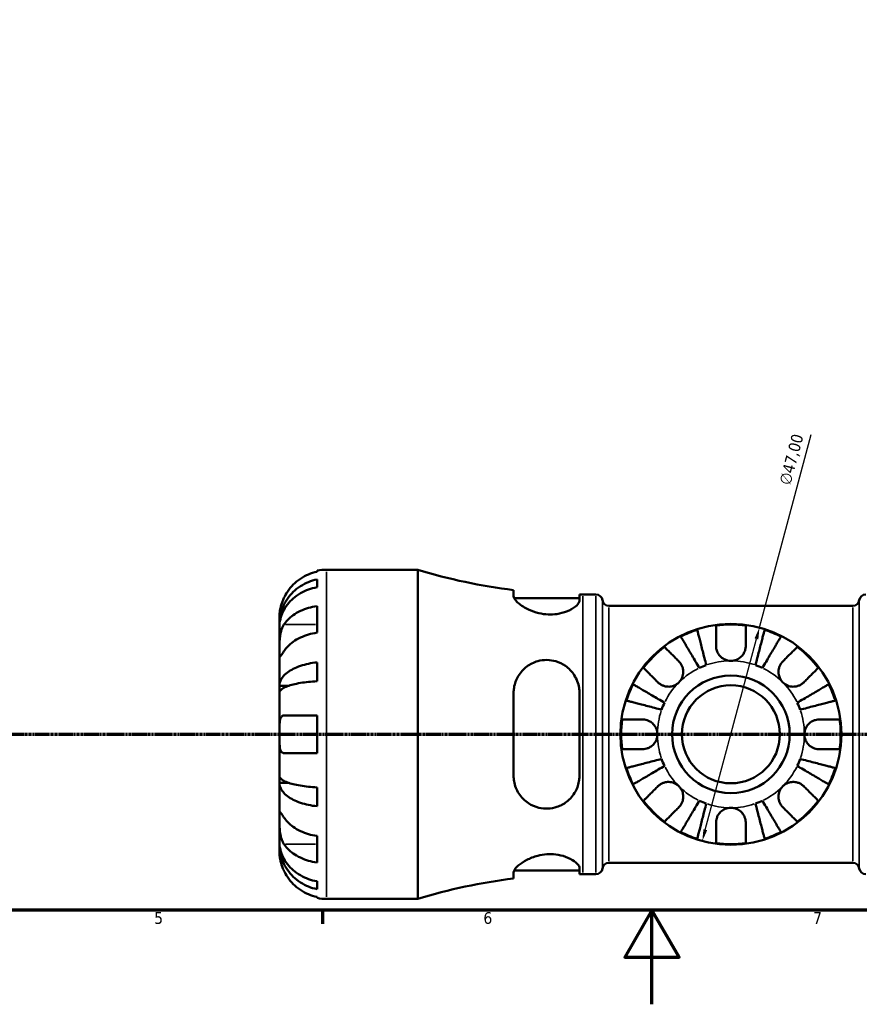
# Model space of a CAD drawing. Header units: millimetres. Extents: x 0 to 902, y 0 to 824.
# Tile 2 of 10: x 286 to 465, y 0 to 209. Entities that reach past the tile are written whole.
import ezdxf

# ---------------------------------------------------------------- set-up
doc = ezdxf.new("R2010")
doc.units = ezdxf.units.MM
doc.linetypes.add('CHAIN', pattern=[0.7087, 0.4724, -0.0591, 0.1181, -0.0591])
for name, color, linetype, lineweight in [('Border (ISO)', 7, 'Continuous', 70), ('Dimension (ISO)', 7, 'Continuous', 25), ('Section Line (ISO)', 7, 'CHAIN', 70), ('Visible (ISO)', 7, 'Continuous', 50), ('Visible Narrow (ISO)', 7, 'Continuous', 35)]:
    doc.layers.add(name, color=color, linetype=linetype, lineweight=lineweight)
doc.styles.add('Note Text (ISO)', font='tahoma.ttf')
doc.dimstyles.new('Default (ISO)', dxfattribs={"dimtxt": 2.5, "dimasz": 2.5, "dimexe": 3.175, "dimexo": 0, "dimgap": 0.762, "dimtad": 1, "dimrnd": 1e-08, "dimzin": 0, "dimtxsty": 'Note Text (ISO)', "dimcen": 0.09, "dimdle": 10, "dimclrd": 256, "dimclre": 256, "dimclrt": 232, "dimazin": 0, "dimtfac": 1.40208, "dimtmove": 0, "dimatfit": 3, "dimfxl": 1, "dimtolj": 1, "dimtzin": 0, "dimlwd": -1, "dimlwe": -1, "dimarcsym": 0})

# ---------------------------------------------------------------- blocks, each defined once
blk = doc.blocks.new('Borders Default Border')
at = {"layer": 'Border (ISO)'}
blk.add_line((350.42, 20), (350.42, 17.1), dxfattribs=at)
at = {"layer": 'Border (ISO)', "flags": 128}
for points in [[(20, 20), (20, 574), (821, 574), (821, 20), (20, 20)], [(420.5, 0), (420.5, 20), (414.73, 10), (426.27, 10), (420.5, 20)]]:
    blk.add_lwpolyline(points, dxfattribs=at)
at = {"layer": 'Border (ISO)', "color": 232, "true_color": 0xca0064, "char_height": 2.5, "attachment_point": 7, "style": 'Note Text (ISO)'}
for s, insert in [('5', (314.64, 17.05)), ('6', (384.66, 17.05)), ('7', (454.77, 17.1))]:
    blk.add_mtext(s, dxfattribs=dict(at, insert=insert))
blk = doc.blocks.new('2dTransSection0')
at = {"layer": 'Section Line (ISO)', "linetype": 'CHAIN'}
blk.add_line((168.6, 57.4), (682.2, 57.4), dxfattribs=at)
blk = doc.blocks.new('*D15')
at = {"layer": 'Defpoints', "color": 0, "transparency": 16777216}
for p in [(443.36, 80.1), (431.2, 34.7)]:
    blk.add_point(p, dxfattribs=at)
at = {"layer": 'Dimension (ISO)', "transparency": 16777216}
for p, q in [((443.36, 80.1), (454.36, 121.16)), ((431.84, 37.12), (442.71, 77.69))]:
    blk.add_line(p, q, dxfattribs=at)
for points in [[(442.31, 77.79), (443.12, 77.58), (443.36, 80.1)], [(431.44, 37.22), (432.25, 37.01), (431.2, 34.7)]]:
    blk.add_solid(points, dxfattribs=at)
at = {"layer": 'Dimension (ISO)', "color": 232, "true_color": 0xca0064, "transparency": 16777216, "insert": (447.48, 110.85), "char_height": 2.5, "attachment_point": 1, "rotation": 75, "style": 'Note Text (ISO)'}
blk.add_mtext('\\A1;∅47,00', dxfattribs=at)

msp = doc.modelspace()

# ---------------------------------------------------------------- linework, layer by layer
at = {"layer": 'Visible (ISO)'}
for p, q in [((349.279, 91.968), (349.279, 92.199)), ((351.279, 92.401), (370.679, 92.401)), ((370.679, 22.401), (370.679, 92.401)), ((349.279, 88.657), (349.279, 90.318)), ((391.079, 88.055), (391.079, 86.765)), ((391.189, 86.351), (405.079, 86.351)), ((405.079, 85.822), (405.079, 87.153)), ((405.779, 87.151), (408.579, 87.151)), ((349.279, 79.015), (349.279, 84.672)), ((411.357, 84.701), (463.201, 84.701)), ((341.279, 80.792), (341.279, 82.401)), ((341.279, 80.792), (341.304, 80.792)), ((341.279, 80.18), (341.279, 80.792)), ((341.279, 75.079), (341.279, 80.18)), ((341.279, 67.702), (341.279, 75.079)), ((349.279, 68.687), (349.279, 72.696)), ((341.279, 67.702), (343.188, 67.702)), ((341.279, 66.224), (341.279, 67.702)), ((341.279, 57.401), (341.279, 66.224)), ((391.079, 66.201), (391.079, 48.601)), ((405.079, 48.601), (405.079, 66.201)), ((349.279, 53.401), (349.279, 61.401)), ((341.279, 48.578), (341.279, 57.401)), ((341.279, 47.1), (341.279, 48.578)), ((341.279, 39.723), (341.279, 47.1)), ((341.279, 47.1), (343.188, 47.1)), ((349.279, 42.106), (349.279, 46.114)), ((341.279, 34.622), (341.279, 39.723)), ((349.279, 30.13), (349.279, 35.787)), ((341.279, 34.01), (341.279, 34.622)), ((341.279, 34.01), (341.304, 34.01)), ((341.279, 32.401), (341.279, 34.01)), ((411.357, 30.101), (463.201, 30.101)), ((391.079, 28.037), (391.079, 26.747)), ((391.189, 28.451), (405.079, 28.451)), ((405.079, 27.649), (405.079, 28.98)), ((405.779, 27.651), (408.579, 27.651)), ((349.279, 24.484), (349.279, 26.145)), ((349.279, 22.603), (349.279, 22.834)), ((351.279, 22.401), (370.679, 22.401))]:
    msp.add_line(p, q, dxfattribs=at)
for radius in [23.5, 12.5, 10.417]:
    msp.add_circle((437.279, 57.401), radius, dxfattribs=at)
for centre, radius, start, end in [((351.279, 82.401), 10, 90, 101.53696), ((405.779, 207.11), 119.959, 252.98636, 262.96119), ((405.779, 207.11), 119.959, 269.66566, 270), ((408.579, 85.751), 1.4, 7.18076, 90), ((411.357, 86.101), 1.4, 187.18076, 270), ((463.201, 86.101), 1.4, 270, 352.81924), ((465.979, 85.751), 1.4, 90, 172.81924), ((437.279, 57.401), 23.341, 107.88832, 117.11168), ((437.279, 57.401), 23.341, 82.24391, 97.75609), ((437.279, 57.401), 23.341, 62.88832, 72.11168), ((437.279, 57.401), 23.341, 127.24391, 142.75609), ((437.279, 57.401), 23.341, 37.24391, 52.75609), ((437.279, 57.401), 15.625, 109.56517, 115.43483), ((437.279, 57.401), 15.625, 64.56517, 70.43483), ((437.279, 57.401), 23.341, 152.88832, 162.11168), ((437.279, 57.401), 23.341, 17.88832, 27.11168), ((437.279, 57.401), 15.625, 154.56517, 160.43483), ((437.279, 57.401), 15.625, 19.56517, 25.43483), ((437.279, 57.401), 23.341, 172.24391, 187.75609), ((437.279, 57.401), 23.341, 352.24391, 7.75609), ((437.279, 57.401), 15.625, 199.56517, 205.43483), ((437.279, 57.401), 15.625, 334.56517, 340.43483), ((437.279, 57.401), 23.341, 197.88832, 207.11168), ((437.279, 57.401), 23.341, 332.88832, 342.11168), ((437.279, 57.401), 23.341, 217.24391, 232.75609), ((437.279, 57.401), 15.625, 244.56517, 250.43483), ((437.279, 57.401), 15.625, 289.56517, 295.43483), ((437.279, 57.401), 23.341, 307.24391, 322.75609), ((437.279, 57.401), 23.341, 242.88832, 252.11168), ((437.279, 57.401), 23.341, 287.88832, 297.11168), ((437.279, 57.401), 23.341, 262.24391, 277.75609), ((411.357, 28.701), 1.4, 90, 172.81924), ((463.201, 28.701), 1.4, 7.18076, 90), ((405.779, -92.308), 119.959, 90, 90.33434), ((408.579, 29.051), 1.4, 270, 352.81924), ((465.979, 29.051), 1.4, 187.18076, 270), ((405.779, -92.308), 119.959, 97.03881, 107.01364), ((351.279, 32.401), 10, 258.46304, 270)]:
    msp.add_arc(centre, radius, start, end, dxfattribs=at)
for points, knots in [([(341.279, 80.792), (341.279, 81.394), (341.34, 82.051), (341.603, 83.337), (341.806, 83.967), (342.279, 85.076), (342.594, 85.659), (343.342, 86.746), (343.776, 87.251), (344.65, 88.098), (345.169, 88.518), (346.288, 89.243), (346.887, 89.548), (348.011, 89.999), (348.638, 90.191), (349.279, 90.318)], [4.4593823, 4.4593823, 4.4593823, 4.4593823, 4.6457401, 4.6457401, 4.832098, 4.832098, 5.0177489, 5.0177489, 5.2033998, 5.2033998, 5.388581, 5.388581, 5.5737621, 5.5737621, 5.753847, 5.753847, 5.753847, 5.753847]), ([(349.279, 91.968), (348.64, 91.837), (348.016, 91.64), (346.893, 91.173), (346.294, 90.857), (345.175, 90.107), (344.656, 89.672), (343.783, 88.794), (343.348, 88.27), (342.692, 87.284), (342.444, 86.839), (342.239, 86.401)], [0.18972425, 0.18972425, 0.18972425, 0.18972425, 0.36926522, 0.36926522, 0.55452014, 0.55452014, 0.73977506, 0.73977506, 0.92607912, 0.92607912, 1.06568045, 1.06568045, 1.06568045, 1.06568045]), ([(349.279, 88.657), (348.638, 88.544), (348.011, 88.374), (346.887, 87.972), (346.288, 87.701), (345.169, 87.056), (344.65, 86.682), (343.776, 85.928), (343.342, 85.478), (342.594, 84.511), (342.279, 83.993), (341.806, 83.005), (341.603, 82.445), (341.34, 81.3), (341.279, 80.715), (341.279, 80.18)], [0.1897184, 0.1897184, 0.1897184, 0.1897184, 0.3698032, 0.3698032, 0.5549844, 0.5549844, 0.7401655, 0.7401655, 0.9258164, 0.9258164, 1.1114673, 1.1114673, 1.2978252, 1.2978252, 1.484183, 1.484183, 1.484183, 1.484183]), ([(342.239, 86.401), (342.17, 86.254), (342.104, 86.106), (341.944, 85.721), (341.854, 85.484), (341.688, 84.993), (341.615, 84.742), (341.463, 84.144), (341.401, 83.815), (341.311, 83.18), (341.293, 82.902), (341.277, 82.506), (341.279, 82.401), (341.279, 82.401)], [-0.64008532, -0.64008532, -0.64008532, -0.64008532, -0.59222185, -0.59222185, -0.51595037, -0.51595037, -0.43235608, -0.43235608, -0.30863031, -0.30863031, -0.15844955, -0.15844955, 0, 0, 0, 0]), ([(405.079, 85.822), (405.079, 85.73), (405.06, 85.633), (404.911, 85.233), (404.637, 84.899), (403.758, 84.192), (403.12, 83.818), (401.727, 83.277), (401.033, 83.085), (399.671, 82.886), (399.039, 82.852), (397.733, 82.91), (397.081, 83.005), (395.657, 83.341), (394.92, 83.61), (393.421, 84.314), (392.713, 84.773), (391.689, 85.625), (391.346, 86.021), (391.114, 86.508), (391.079, 86.643), (391.079, 86.765)], [-2.4622259, -2.4622259, -2.4622259, -2.4622259, -2.3687338, -2.3687338, -2.0899685, -2.0899685, -1.7795505, -1.7795505, -1.5376133, -1.5376133, -1.3436251, -1.3436251, -1.1441401, -1.1441401, -0.8917994, -0.8917994, -0.5666642, -0.5666642, -0.2669356, -0.2669356, -0.1388148, -0.1388148, -0.1388148, -0.1388148]), ([(342.239, 80.735), (342.444, 81.045), (342.692, 81.36), (343.348, 82.057), (343.783, 82.428), (344.656, 83.049), (345.175, 83.356), (346.294, 83.887), (346.893, 84.11), (348.016, 84.44), (348.64, 84.579), (349.279, 84.672)], [4.90264375, 4.90264375, 4.90264375, 4.90264375, 5.04224508, 5.04224508, 5.22854914, 5.22854914, 5.41380406, 5.41380406, 5.59905898, 5.59905898, 5.77859995, 5.77859995, 5.77859995, 5.77859995]), ([(341.279, 75.079), (341.279, 75.288), (341.279, 75.52), (341.281, 76.038), (341.283, 76.324), (341.301, 77.035), (341.321, 77.466), (341.408, 78.308), (341.472, 78.711), (341.628, 79.362), (341.705, 79.617), (341.883, 80.086), (341.982, 80.3), (342.139, 80.579), (342.188, 80.659), (342.239, 80.735)], [0, 0, 0, 0, 0.08884908, 0.08884908, 0.18379648, 0.18379648, 0.31419699, 0.31419699, 0.43784665, 0.43784665, 0.52411276, 0.52411276, 0.60765264, 0.60765264, 0.6434969, 0.6434969, 0.6434969, 0.6434969]), ([(430.11, 79.613), (430.135, 79.513), (430.174, 79.363), (430.266, 79.007), (430.328, 78.767), (430.476, 78.197), (430.561, 77.866), (430.734, 77.2), (430.836, 76.803), (431.058, 75.948), (431.176, 75.49), (431.401, 74.618), (431.529, 74.123), (431.791, 73.112), (431.924, 72.596), (432.046, 72.124)], [0.1494014, 0.1494014, 0.1494014, 0.1494014, 0.2913522, 0.2913522, 0.4371568, 0.4371568, 0.5829613, 0.5829613, 0.7289952, 0.7289952, 0.875029, 0.875029, 1.0214461, 1.0214461, 1.1678633, 1.1678633, 1.1678633, 1.1678633]), ([(434.129, 76.176), (434.129, 76.509), (434.129, 76.846), (434.129, 77.612), (434.129, 78.026), (434.129, 78.719), (434.129, 79.062), (434.129, 79.653), (434.129, 79.902), (434.129, 80.27), (434.129, 80.425), (434.129, 80.528)], [3.89239507, 3.89239507, 3.89239507, 3.89239507, 3.99831093, 3.99831093, 4.14541915, 4.14541915, 4.2913159, 4.2913159, 4.43721264, 4.43721264, 4.57824766, 4.57824766, 4.57824766, 4.57824766]), ([(440.429, 80.528), (440.429, 80.425), (440.429, 80.27), (440.429, 79.902), (440.429, 79.653), (440.429, 79.062), (440.429, 78.719), (440.429, 78.026), (440.429, 77.612), (440.429, 76.846), (440.429, 76.509), (440.429, 76.176)], [0.14941001, 0.14941001, 0.14941001, 0.14941001, 0.29044502, 0.29044502, 0.43634177, 0.43634177, 0.58223851, 0.58223851, 0.72934673, 0.72934673, 0.83526259, 0.83526259, 0.83526259, 0.83526259]), ([(442.511, 72.124), (442.634, 72.596), (442.767, 73.112), (443.029, 74.123), (443.156, 74.618), (443.382, 75.49), (443.5, 75.948), (443.721, 76.803), (443.824, 77.2), (443.997, 77.866), (444.082, 78.197), (444.23, 78.767), (444.292, 79.007), (444.384, 79.363), (444.423, 79.513), (444.448, 79.613)], [3.5085919, 3.5085919, 3.5085919, 3.5085919, 3.6550091, 3.6550091, 3.8014262, 3.8014262, 3.94746, 3.94746, 4.0934939, 4.0934939, 4.2392985, 4.2392985, 4.385103, 4.385103, 4.5270538, 4.5270538, 4.5270538, 4.5270538]), ([(349.279, 79.015), (348.64, 78.922), (348.016, 78.783), (346.893, 78.453), (346.294, 78.23), (345.175, 77.699), (344.656, 77.392), (343.783, 76.771), (343.348, 76.401), (342.692, 75.703), (342.444, 75.389), (342.239, 75.079)], [0.18972425, 0.18972425, 0.18972425, 0.18972425, 0.36926522, 0.36926522, 0.55452014, 0.55452014, 0.73977506, 0.73977506, 0.92607912, 0.92607912, 1.06568045, 1.06568045, 1.06568045, 1.06568045]), ([(430.568, 71.511), (430.321, 71.932), (430.05, 72.391), (429.52, 73.291), (429.261, 73.731), (428.804, 74.507), (428.564, 74.915), (428.115, 75.676), (427.907, 76.029), (427.558, 76.622), (427.385, 76.916), (427.085, 77.424), (426.96, 77.638), (426.773, 77.954), (426.694, 78.088), (426.642, 78.177)], [3.5085919, 3.5085919, 3.5085919, 3.5085919, 3.6550091, 3.6550091, 3.8014262, 3.8014262, 3.94746, 3.94746, 4.0934939, 4.0934939, 4.2392985, 4.2392985, 4.385103, 4.385103, 4.5270538, 4.5270538, 4.5270538, 4.5270538]), ([(447.916, 78.177), (447.864, 78.088), (447.785, 77.954), (447.598, 77.638), (447.472, 77.424), (447.173, 76.916), (447, 76.622), (446.651, 76.029), (446.443, 75.676), (445.994, 74.915), (445.754, 74.507), (445.297, 73.731), (445.038, 73.291), (444.508, 72.391), (444.237, 71.932), (443.99, 71.511)], [0.1494014, 0.1494014, 0.1494014, 0.1494014, 0.2913522, 0.2913522, 0.4371568, 0.4371568, 0.5829613, 0.5829613, 0.7289952, 0.7289952, 0.875029, 0.875029, 1.0214461, 1.0214461, 1.1678633, 1.1678633, 1.1678633, 1.1678633]), ([(423.153, 75.982), (423.226, 75.909), (423.336, 75.799), (423.596, 75.539), (423.771, 75.363), (424.19, 74.945), (424.432, 74.703), (424.922, 74.213), (425.215, 73.92), (425.757, 73.378), (425.995, 73.14), (426.23, 72.904)], [0.14941001, 0.14941001, 0.14941001, 0.14941001, 0.29044502, 0.29044502, 0.43634177, 0.43634177, 0.58223851, 0.58223851, 0.72934673, 0.72934673, 0.83526259, 0.83526259, 0.83526259, 0.83526259]), ([(437.279, 73.026), (437.041, 73.026), (436.805, 73.053), (436.328, 73.162), (436.091, 73.248), (435.514, 73.538), (435.199, 73.778), (434.738, 74.29), (434.574, 74.535), (434.32, 75.057), (434.233, 75.328), (434.146, 75.794), (434.129, 75.987), (434.129, 76.176)], [0, 0, 0, 0, 0.0712621, 0.0712621, 0.14674386, 0.14674386, 0.26523779, 0.26523779, 0.3552048, 0.3552048, 0.4448049, 0.4448049, 0.50788946, 0.50788946, 0.50788946, 0.50788946]), ([(440.429, 76.176), (440.429, 75.935), (440.401, 75.69), (440.28, 75.179), (440.18, 74.916), (439.899, 74.401), (439.716, 74.157), (439.21, 73.655), (438.869, 73.426), (438.108, 73.109), (437.696, 73.026), (437.279, 73.026)], [-0.50777161, -0.50777161, -0.50777161, -0.50777161, -0.42786808, -0.42786808, -0.34024252, -0.34024252, -0.24759219, -0.24759219, -0.12500149, -0.12500149, 0, 0, 0, 0]), ([(448.328, 72.904), (448.563, 73.14), (448.801, 73.378), (449.343, 73.92), (449.636, 74.213), (450.126, 74.703), (450.368, 74.945), (450.786, 75.363), (450.962, 75.539), (451.222, 75.799), (451.332, 75.909), (451.405, 75.982)], [3.89239507, 3.89239507, 3.89239507, 3.89239507, 3.99831093, 3.99831093, 4.14541915, 4.14541915, 4.2913159, 4.2913159, 4.43721264, 4.43721264, 4.57824766, 4.57824766, 4.57824766, 4.57824766]), ([(342.239, 75.079), (342.18, 74.991), (342.124, 74.906), (341.963, 74.663), (341.866, 74.517), (341.69, 74.259), (341.614, 74.151), (341.462, 73.958), (341.401, 73.902), (341.311, 73.915), (341.293, 74.016), (341.277, 74.409), (341.279, 74.705), (341.279, 75.079)], [-0.64434498, -0.64434498, -0.64434498, -0.64434498, -0.60308586, -0.60308586, -0.52007987, -0.52007987, -0.43273909, -0.43273909, -0.31000661, -0.31000661, -0.15868997, -0.15868997, 0, 0, 0, 0]), ([(341.279, 67.702), (341.279, 68.018), (341.34, 68.362), (341.603, 69.036), (341.806, 69.366), (342.279, 69.948), (342.594, 70.253), (343.342, 70.823), (343.776, 71.088), (344.65, 71.532), (345.169, 71.752), (346.288, 72.132), (346.887, 72.292), (348.011, 72.529), (348.638, 72.629), (349.279, 72.696)], [4.4593823, 4.4593823, 4.4593823, 4.4593823, 4.6457401, 4.6457401, 4.832098, 4.832098, 5.0177489, 5.0177489, 5.2033998, 5.2033998, 5.388581, 5.388581, 5.5737621, 5.5737621, 5.753847, 5.753847, 5.753847, 5.753847]), ([(391.079, 66.201), (391.079, 66.57), (391.108, 66.936), (391.306, 68.188), (391.616, 69.029), (392.534, 70.571), (393.157, 71.264), (394.576, 72.319), (395.351, 72.707), (396.831, 73.12), (397.493, 73.209), (398.805, 73.192), (399.434, 73.098), (400.781, 72.704), (401.465, 72.372), (402.847, 71.411), (403.492, 70.733), (404.495, 69.157), (404.841, 68.252), (405.05, 66.937), (405.079, 66.57), (405.079, 66.201)], [-2.4876076, -2.4876076, -2.4876076, -2.4876076, -2.3714037, -2.3714037, -2.0837914, -2.0837914, -1.7817754, -1.7817754, -1.5085983, -1.5085983, -1.3047258, -1.3047258, -1.11266, -1.11266, -0.8795223, -0.8795223, -0.5850648, -0.5850648, -0.2786922, -0.2786922, -0.1623441, -0.1623441, -0.1623441, -0.1623441]), ([(421.776, 68.45), (421.54, 68.685), (421.302, 68.923), (420.76, 69.465), (420.467, 69.758), (419.977, 70.248), (419.735, 70.49), (419.317, 70.908), (419.141, 71.084), (418.881, 71.344), (418.771, 71.454), (418.698, 71.527)], [3.8924012, 3.8924012, 3.8924012, 3.8924012, 3.99831706, 3.99831706, 4.14542528, 4.14542528, 4.29132202, 4.29132202, 4.43721877, 4.43721877, 4.57825378, 4.57825378, 4.57825378, 4.57825378]), ([(426.23, 72.904), (426.317, 72.818), (426.399, 72.726), (426.6, 72.471), (426.711, 72.299), (426.903, 71.926), (426.981, 71.725), (427.119, 71.226), (427.158, 70.925), (427.145, 70.229), (427.066, 69.841), (426.758, 69.093), (426.525, 68.744), (426.23, 68.45)], [-0.50766593, -0.50766593, -0.50766593, -0.50766593, -0.46718991, -0.46718991, -0.40200215, -0.40200215, -0.33506637, -0.33506637, -0.24300458, -0.24300458, -0.12488859, -0.12488859, 0, 0, 0, 0]), ([(448.328, 68.45), (448.172, 68.605), (448.033, 68.777), (447.785, 69.159), (447.679, 69.37), (447.481, 69.91), (447.416, 70.245), (447.397, 70.9), (447.435, 71.214), (447.576, 71.725), (447.655, 71.926), (447.847, 72.299), (447.958, 72.47), (448.159, 72.726), (448.241, 72.818), (448.328, 72.904)], [0, 0, 0, 0, 0.06608139, 0.06608139, 0.13667451, 0.13667451, 0.23873403, 0.23873403, 0.33457773, 0.33457773, 0.40157847, 0.40157847, 0.46685307, 0.46685307, 0.50745344, 0.50745344, 0.50745344, 0.50745344]), ([(455.86, 71.527), (455.787, 71.454), (455.677, 71.344), (455.417, 71.084), (455.241, 70.908), (454.823, 70.49), (454.581, 70.248), (454.091, 69.758), (453.798, 69.465), (453.256, 68.923), (453.018, 68.685), (452.782, 68.45)], [0.14941001, 0.14941001, 0.14941001, 0.14941001, 0.29044502, 0.29044502, 0.43634177, 0.43634177, 0.58223851, 0.58223851, 0.72934673, 0.72934673, 0.83526259, 0.83526259, 0.83526259, 0.83526259]), ([(349.279, 68.687), (348.638, 68.655), (348.011, 68.605), (346.887, 68.488), (346.288, 68.41), (345.169, 68.222), (344.65, 68.113), (343.776, 67.894), (343.342, 67.764), (342.594, 67.483), (342.279, 67.332), (341.806, 67.045), (341.603, 66.882), (341.34, 66.549), (341.279, 66.38), (341.279, 66.224)], [0.1897184, 0.1897184, 0.1897184, 0.1897184, 0.3698032, 0.3698032, 0.5549844, 0.5549844, 0.7401655, 0.7401655, 0.9258164, 0.9258164, 1.1114673, 1.1114673, 1.2978252, 1.2978252, 1.484183, 1.484183, 1.484183, 1.484183]), ([(416.503, 68.038), (416.592, 67.986), (416.726, 67.907), (417.042, 67.72), (417.256, 67.594), (417.764, 67.295), (418.058, 67.122), (418.651, 66.773), (419.004, 66.565), (419.765, 66.116), (420.173, 65.876), (420.949, 65.419), (421.389, 65.16), (422.289, 64.63), (422.748, 64.359), (423.168, 64.112)], [0.1494014, 0.1494014, 0.1494014, 0.1494014, 0.2913522, 0.2913522, 0.4371568, 0.4371568, 0.5829613, 0.5829613, 0.7289952, 0.7289952, 0.875029, 0.875029, 1.0214461, 1.0214461, 1.1678633, 1.1678633, 1.1678633, 1.1678633]), ([(426.23, 68.45), (426.075, 68.294), (425.903, 68.155), (425.521, 67.907), (425.31, 67.801), (424.77, 67.603), (424.435, 67.538), (423.78, 67.519), (423.466, 67.557), (422.955, 67.698), (422.754, 67.777), (422.381, 67.969), (422.21, 68.08), (421.954, 68.281), (421.862, 68.363), (421.776, 68.45)], [0, 0, 0, 0, 0.06608139, 0.06608139, 0.13667451, 0.13667451, 0.23873403, 0.23873403, 0.33457773, 0.33457773, 0.40157847, 0.40157847, 0.46685307, 0.46685307, 0.50745344, 0.50745344, 0.50745344, 0.50745344]), ([(452.782, 68.45), (452.696, 68.363), (452.604, 68.281), (452.349, 68.08), (452.177, 67.969), (451.804, 67.777), (451.603, 67.699), (451.104, 67.561), (450.803, 67.522), (450.107, 67.534), (449.719, 67.614), (448.971, 67.922), (448.622, 68.155), (448.328, 68.45)], [-0.50766593, -0.50766593, -0.50766593, -0.50766593, -0.46718991, -0.46718991, -0.40200215, -0.40200215, -0.33506637, -0.33506637, -0.24300458, -0.24300458, -0.12488859, -0.12488859, 0, 0, 0, 0]), ([(451.389, 64.112), (451.81, 64.359), (452.269, 64.63), (453.169, 65.16), (453.609, 65.419), (454.385, 65.876), (454.793, 66.116), (455.554, 66.565), (455.907, 66.773), (456.5, 67.122), (456.794, 67.295), (457.302, 67.594), (457.516, 67.72), (457.832, 67.907), (457.966, 67.986), (458.055, 68.038)], [3.5085921, 3.5085921, 3.5085921, 3.5085921, 3.6550093, 3.6550093, 3.8014264, 3.8014264, 3.9474602, 3.9474602, 4.0934941, 4.0934941, 4.2392987, 4.2392987, 4.3851032, 4.3851032, 4.527054, 4.527054, 4.527054, 4.527054]), ([(422.556, 62.633), (422.084, 62.756), (421.568, 62.889), (420.557, 63.151), (420.062, 63.278), (419.19, 63.504), (418.732, 63.622), (417.877, 63.843), (417.48, 63.946), (416.814, 64.119), (416.483, 64.204), (415.913, 64.352), (415.673, 64.414), (415.317, 64.506), (415.166, 64.545), (415.066, 64.57)], [3.5085919, 3.5085919, 3.5085919, 3.5085919, 3.6550091, 3.6550091, 3.8014262, 3.8014262, 3.94746, 3.94746, 4.0934939, 4.0934939, 4.2392985, 4.2392985, 4.385103, 4.385103, 4.5270538, 4.5270538, 4.5270538, 4.5270538]), ([(459.491, 64.57), (459.391, 64.545), (459.241, 64.506), (458.885, 64.414), (458.645, 64.352), (458.075, 64.204), (457.744, 64.119), (457.078, 63.946), (456.681, 63.843), (455.826, 63.622), (455.368, 63.504), (454.496, 63.278), (454.001, 63.151), (452.99, 62.889), (452.474, 62.756), (452.002, 62.633)], [0.1494014, 0.1494014, 0.1494014, 0.1494014, 0.2913522, 0.2913522, 0.4371568, 0.4371568, 0.5829613, 0.5829613, 0.7289952, 0.7289952, 0.875029, 0.875029, 1.0214461, 1.0214461, 1.1678633, 1.1678633, 1.1678633, 1.1678633]), ([(341.279, 57.401), (341.279, 57.777), (341.278, 58.151), (341.283, 58.92), (341.289, 59.308), (341.332, 59.997), (341.367, 60.295), (341.48, 60.765), (341.55, 60.943), (341.701, 61.164), (341.767, 61.232), (341.908, 61.33), (341.981, 61.362), (342.117, 61.394), (342.177, 61.401), (342.239, 61.401)], [0, 0, 0, 0, 0.11274969, 0.11274969, 0.24046199, 0.24046199, 0.3630761, 0.3630761, 0.46982648, 0.46982648, 0.53680834, 0.53680834, 0.59738122, 0.59738122, 0.64072731, 0.64072731, 0.64072731, 0.64072731]), ([(342.239, 61.401), (342.444, 61.401), (342.692, 61.401), (343.348, 61.401), (343.783, 61.401), (344.656, 61.401), (345.175, 61.401), (346.294, 61.401), (346.893, 61.401), (348.016, 61.401), (348.64, 61.401), (349.279, 61.401)], [4.90264375, 4.90264375, 4.90264375, 4.90264375, 5.04224508, 5.04224508, 5.22854914, 5.22854914, 5.41380406, 5.41380406, 5.59905898, 5.59905898, 5.77859995, 5.77859995, 5.77859995, 5.77859995]), ([(414.152, 60.551), (414.255, 60.551), (414.41, 60.551), (414.778, 60.551), (415.026, 60.551), (415.618, 60.551), (415.961, 60.551), (416.653, 60.551), (417.068, 60.551), (417.834, 60.551), (418.171, 60.551), (418.504, 60.551)], [0.14941001, 0.14941001, 0.14941001, 0.14941001, 0.29044502, 0.29044502, 0.43634177, 0.43634177, 0.58223851, 0.58223851, 0.72934673, 0.72934673, 0.83526259, 0.83526259, 0.83526259, 0.83526259]), ([(418.504, 60.551), (418.635, 60.551), (418.767, 60.543), (419.093, 60.502), (419.285, 60.459), (419.674, 60.333), (419.869, 60.248), (420.318, 59.994), (420.56, 59.807), (421.043, 59.305), (421.261, 58.975), (421.571, 58.229), (421.654, 57.817), (421.654, 57.401)], [-0.50816407, -0.50816407, -0.50816407, -0.50816407, -0.46460526, -0.46460526, -0.40154747, -0.40154747, -0.3356183, -0.3356183, -0.24286964, -0.24286964, -0.12490659, -0.12490659, 0, 0, 0, 0]), ([(452.904, 57.401), (452.904, 57.62), (452.927, 57.839), (453.021, 58.283), (453.095, 58.506), (453.365, 59.091), (453.607, 59.426), (454.118, 59.903), (454.355, 60.069), (454.792, 60.295), (454.983, 60.37), (455.372, 60.483), (455.57, 60.52), (455.863, 60.547), (455.959, 60.551), (456.054, 60.551)], [-2.17667965, -2.17667965, -2.17667965, -2.17667965, -2.11086653, -2.11086653, -2.04055216, -2.04055216, -1.91738302, -1.91738302, -1.82942275, -1.82942275, -1.76558177, -1.76558177, -1.70117883, -1.70117883, -1.66961913, -1.66961913, -1.66961913, -1.66961913]), ([(456.054, 60.551), (456.387, 60.551), (456.724, 60.551), (457.49, 60.551), (457.904, 60.551), (458.597, 60.551), (458.94, 60.551), (459.531, 60.551), (459.78, 60.551), (460.148, 60.551), (460.303, 60.551), (460.406, 60.551)], [3.89239507, 3.89239507, 3.89239507, 3.89239507, 3.99831093, 3.99831093, 4.14541915, 4.14541915, 4.2913159, 4.2913159, 4.43721264, 4.43721264, 4.57824766, 4.57824766, 4.57824766, 4.57824766]), ([(342.239, 53.401), (342.146, 53.401), (342.058, 53.416), (341.903, 53.475), (341.834, 53.517), (341.694, 53.643), (341.627, 53.734), (341.469, 54.046), (341.402, 54.309), (341.311, 54.985), (341.293, 55.403), (341.277, 56.348), (341.279, 56.872), (341.279, 57.401)], [-0.64798358, -0.64798358, -0.64798358, -0.64798358, -0.58129223, -0.58129223, -0.51957432, -0.51957432, -0.44316993, -0.44316993, -0.3085364, -0.3085364, -0.15881239, -0.15881239, 0, 0, 0, 0]), ([(421.654, 57.401), (421.654, 57.182), (421.631, 56.963), (421.537, 56.519), (421.463, 56.296), (421.193, 55.71), (420.951, 55.376), (420.44, 54.899), (420.203, 54.733), (419.766, 54.507), (419.575, 54.432), (419.185, 54.319), (418.988, 54.282), (418.695, 54.255), (418.599, 54.251), (418.504, 54.251)], [-2.17667965, -2.17667965, -2.17667965, -2.17667965, -2.11086653, -2.11086653, -2.04055216, -2.04055216, -1.91738302, -1.91738302, -1.82942275, -1.82942275, -1.76558177, -1.76558177, -1.70117883, -1.70117883, -1.66961913, -1.66961913, -1.66961913, -1.66961913]), ([(456.054, 54.251), (455.923, 54.251), (455.791, 54.259), (455.465, 54.3), (455.273, 54.343), (454.884, 54.469), (454.689, 54.554), (454.24, 54.808), (453.998, 54.994), (453.514, 55.497), (453.297, 55.827), (452.987, 56.573), (452.904, 56.985), (452.904, 57.401)], [-0.50816407, -0.50816407, -0.50816407, -0.50816407, -0.46460526, -0.46460526, -0.40154747, -0.40154747, -0.3356183, -0.3356183, -0.24286964, -0.24286964, -0.12490659, -0.12490659, 0, 0, 0, 0]), ([(349.279, 53.401), (348.64, 53.401), (348.016, 53.401), (346.893, 53.401), (346.294, 53.401), (345.175, 53.401), (344.656, 53.401), (343.783, 53.401), (343.348, 53.401), (342.692, 53.401), (342.444, 53.401), (342.239, 53.401)], [0.18972425, 0.18972425, 0.18972425, 0.18972425, 0.36926522, 0.36926522, 0.55452014, 0.55452014, 0.73977506, 0.73977506, 0.92607912, 0.92607912, 1.06568045, 1.06568045, 1.06568045, 1.06568045]), ([(418.504, 54.251), (418.171, 54.251), (417.834, 54.251), (417.068, 54.251), (416.653, 54.251), (415.961, 54.251), (415.618, 54.251), (415.026, 54.251), (414.778, 54.251), (414.41, 54.251), (414.255, 54.251), (414.152, 54.251)], [3.89239525, 3.89239525, 3.89239525, 3.89239525, 3.99831111, 3.99831111, 4.14541932, 4.14541932, 4.29131607, 4.29131607, 4.43721281, 4.43721281, 4.57824783, 4.57824783, 4.57824783, 4.57824783]), ([(460.406, 54.251), (460.303, 54.251), (460.148, 54.251), (459.78, 54.251), (459.531, 54.251), (458.94, 54.251), (458.597, 54.251), (457.904, 54.251), (457.49, 54.251), (456.724, 54.251), (456.387, 54.251), (456.054, 54.251)], [0.14941001, 0.14941001, 0.14941001, 0.14941001, 0.29044502, 0.29044502, 0.43634177, 0.43634177, 0.58223851, 0.58223851, 0.72934673, 0.72934673, 0.83526259, 0.83526259, 0.83526259, 0.83526259]), ([(415.066, 50.232), (415.166, 50.257), (415.317, 50.296), (415.673, 50.388), (415.913, 50.45), (416.483, 50.598), (416.814, 50.683), (417.48, 50.856), (417.877, 50.958), (418.732, 51.18), (419.19, 51.298), (420.062, 51.523), (420.557, 51.651), (421.568, 51.913), (422.084, 52.046), (422.556, 52.168)], [0.1494014, 0.1494014, 0.1494014, 0.1494014, 0.2913522, 0.2913522, 0.4371568, 0.4371568, 0.5829613, 0.5829613, 0.7289952, 0.7289952, 0.875029, 0.875029, 1.0214461, 1.0214461, 1.1678633, 1.1678633, 1.1678633, 1.1678633]), ([(423.168, 50.69), (422.748, 50.443), (422.289, 50.172), (421.389, 49.642), (420.949, 49.383), (420.173, 48.926), (419.765, 48.686), (419.004, 48.237), (418.651, 48.029), (418.058, 47.68), (417.764, 47.507), (417.256, 47.207), (417.042, 47.082), (416.726, 46.895), (416.592, 46.816), (416.503, 46.764)], [3.5085921, 3.5085921, 3.5085921, 3.5085921, 3.6550093, 3.6550093, 3.8014264, 3.8014264, 3.9474602, 3.9474602, 4.0934941, 4.0934941, 4.2392987, 4.2392987, 4.3851032, 4.3851032, 4.527054, 4.527054, 4.527054, 4.527054]), ([(458.055, 46.764), (457.966, 46.816), (457.832, 46.895), (457.516, 47.082), (457.302, 47.207), (456.794, 47.507), (456.5, 47.68), (455.907, 48.029), (455.554, 48.237), (454.793, 48.686), (454.385, 48.926), (453.609, 49.383), (453.169, 49.642), (452.269, 50.172), (451.81, 50.443), (451.389, 50.69)], [0.1494014, 0.1494014, 0.1494014, 0.1494014, 0.2913522, 0.2913522, 0.4371568, 0.4371568, 0.5829613, 0.5829613, 0.7289952, 0.7289952, 0.875029, 0.875029, 1.0214461, 1.0214461, 1.1678633, 1.1678633, 1.1678633, 1.1678633]), ([(452.002, 52.168), (452.474, 52.046), (452.99, 51.913), (454.001, 51.651), (454.496, 51.523), (455.368, 51.298), (455.826, 51.18), (456.681, 50.958), (457.078, 50.856), (457.744, 50.683), (458.075, 50.598), (458.645, 50.45), (458.885, 50.388), (459.241, 50.296), (459.391, 50.257), (459.491, 50.232)], [3.5085919, 3.5085919, 3.5085919, 3.5085919, 3.6550091, 3.6550091, 3.8014262, 3.8014262, 3.94746, 3.94746, 4.0934939, 4.0934939, 4.2392985, 4.2392985, 4.385103, 4.385103, 4.5270538, 4.5270538, 4.5270538, 4.5270538]), ([(341.279, 48.578), (341.279, 48.422), (341.34, 48.252), (341.603, 47.92), (341.806, 47.757), (342.279, 47.47), (342.594, 47.319), (343.342, 47.038), (343.776, 46.908), (344.65, 46.689), (345.169, 46.58), (346.288, 46.392), (346.887, 46.314), (348.011, 46.197), (348.638, 46.147), (349.279, 46.114)], [4.4593823, 4.4593823, 4.4593823, 4.4593823, 4.6457401, 4.6457401, 4.832098, 4.832098, 5.0177489, 5.0177489, 5.2033998, 5.2033998, 5.388581, 5.388581, 5.5737621, 5.5737621, 5.753847, 5.753847, 5.753847, 5.753847]), ([(405.079, 48.601), (405.079, 48.304), (405.06, 48.008), (404.911, 46.842), (404.637, 46.004), (403.758, 44.396), (403.12, 43.645), (401.727, 42.577), (401.033, 42.205), (399.671, 41.754), (399.039, 41.637), (397.733, 41.578), (397.081, 41.642), (395.657, 41.983), (394.92, 42.306), (393.421, 43.279), (392.713, 43.998), (391.689, 45.6), (391.346, 46.469), (391.114, 47.791), (391.079, 48.194), (391.079, 48.601)], [-2.4622259, -2.4622259, -2.4622259, -2.4622259, -2.3687338, -2.3687338, -2.0899685, -2.0899685, -1.7795505, -1.7795505, -1.5376133, -1.5376133, -1.3436251, -1.3436251, -1.1441401, -1.1441401, -0.8917994, -0.8917994, -0.5666642, -0.5666642, -0.2669356, -0.2669356, -0.1388148, -0.1388148, -0.1388148, -0.1388148]), ([(349.279, 42.106), (348.638, 42.173), (348.011, 42.273), (346.887, 42.51), (346.288, 42.669), (345.169, 43.05), (344.65, 43.27), (343.776, 43.714), (343.342, 43.979), (342.594, 44.549), (342.279, 44.854), (341.806, 45.435), (341.603, 45.766), (341.34, 46.44), (341.279, 46.784), (341.279, 47.1)], [0.1897184, 0.1897184, 0.1897184, 0.1897184, 0.3698032, 0.3698032, 0.5549844, 0.5549844, 0.7401655, 0.7401655, 0.9258164, 0.9258164, 1.1114673, 1.1114673, 1.2978252, 1.2978252, 1.484183, 1.484183, 1.484183, 1.484183]), ([(418.698, 43.275), (418.771, 43.348), (418.881, 43.458), (419.141, 43.718), (419.317, 43.893), (419.735, 44.312), (419.977, 44.554), (420.467, 45.044), (420.76, 45.337), (421.302, 45.879), (421.54, 46.117), (421.776, 46.352)], [0.14941001, 0.14941001, 0.14941001, 0.14941001, 0.29044502, 0.29044502, 0.43634177, 0.43634177, 0.58223851, 0.58223851, 0.72934673, 0.72934673, 0.83526259, 0.83526259, 0.83526259, 0.83526259]), ([(421.776, 46.352), (421.862, 46.439), (421.954, 46.521), (422.209, 46.722), (422.381, 46.833), (422.754, 47.025), (422.955, 47.103), (423.453, 47.241), (423.755, 47.28), (424.451, 47.267), (424.838, 47.188), (425.586, 46.88), (425.936, 46.647), (426.23, 46.352)], [-0.50766593, -0.50766593, -0.50766593, -0.50766593, -0.46718991, -0.46718991, -0.40200215, -0.40200215, -0.33506637, -0.33506637, -0.24300458, -0.24300458, -0.12488859, -0.12488859, 0, 0, 0, 0]), ([(426.23, 46.352), (426.386, 46.197), (426.525, 46.025), (426.773, 45.643), (426.879, 45.432), (427.077, 44.892), (427.142, 44.557), (427.161, 43.902), (427.122, 43.588), (426.982, 43.077), (426.903, 42.876), (426.711, 42.503), (426.6, 42.332), (426.399, 42.076), (426.317, 41.984), (426.23, 41.898)], [0, 0, 0, 0, 0.06608139, 0.06608139, 0.13667451, 0.13667451, 0.23873403, 0.23873403, 0.33457773, 0.33457773, 0.40157847, 0.40157847, 0.46685307, 0.46685307, 0.50745344, 0.50745344, 0.50745344, 0.50745344]), ([(448.328, 41.898), (448.241, 41.984), (448.159, 42.076), (447.958, 42.331), (447.847, 42.503), (447.655, 42.876), (447.577, 43.077), (447.439, 43.575), (447.4, 43.877), (447.412, 44.573), (447.492, 44.96), (447.8, 45.708), (448.033, 46.058), (448.328, 46.352)], [-0.50766593, -0.50766593, -0.50766593, -0.50766593, -0.46718991, -0.46718991, -0.40200215, -0.40200215, -0.33506637, -0.33506637, -0.24300458, -0.24300458, -0.12488859, -0.12488859, 0, 0, 0, 0]), ([(448.328, 46.352), (448.483, 46.508), (448.655, 46.647), (449.037, 46.895), (449.248, 47.001), (449.788, 47.199), (450.123, 47.264), (450.778, 47.283), (451.092, 47.244), (451.603, 47.104), (451.804, 47.025), (452.177, 46.833), (452.348, 46.722), (452.604, 46.521), (452.696, 46.439), (452.782, 46.352)], [0, 0, 0, 0, 0.06608139, 0.06608139, 0.13667451, 0.13667451, 0.23873403, 0.23873403, 0.33457773, 0.33457773, 0.40157847, 0.40157847, 0.46685307, 0.46685307, 0.50745344, 0.50745344, 0.50745344, 0.50745344]), ([(452.782, 46.352), (453.018, 46.117), (453.256, 45.879), (453.798, 45.337), (454.091, 45.044), (454.581, 44.554), (454.823, 44.312), (455.241, 43.893), (455.417, 43.718), (455.677, 43.458), (455.787, 43.348), (455.86, 43.275)], [3.89240137, 3.89240137, 3.89240137, 3.89240137, 3.99831723, 3.99831723, 4.14542545, 4.14542545, 4.2913222, 4.2913222, 4.43721894, 4.43721894, 4.57825396, 4.57825396, 4.57825396, 4.57825396]), ([(426.23, 41.898), (425.995, 41.662), (425.757, 41.424), (425.215, 40.882), (424.922, 40.589), (424.432, 40.099), (424.19, 39.857), (423.771, 39.439), (423.596, 39.263), (423.336, 39.003), (423.226, 38.893), (423.153, 38.82)], [3.89239525, 3.89239525, 3.89239525, 3.89239525, 3.99831111, 3.99831111, 4.14541932, 4.14541932, 4.29131607, 4.29131607, 4.43721281, 4.43721281, 4.57824783, 4.57824783, 4.57824783, 4.57824783]), ([(426.642, 36.625), (426.694, 36.714), (426.773, 36.848), (426.96, 37.164), (427.085, 37.378), (427.385, 37.886), (427.558, 38.18), (427.907, 38.773), (428.115, 39.126), (428.564, 39.887), (428.804, 40.295), (429.261, 41.071), (429.52, 41.511), (430.05, 42.411), (430.321, 42.87), (430.568, 43.29)], [0.1494014, 0.1494014, 0.1494014, 0.1494014, 0.2913522, 0.2913522, 0.4371568, 0.4371568, 0.5829613, 0.5829613, 0.7289952, 0.7289952, 0.875029, 0.875029, 1.0214461, 1.0214461, 1.1678633, 1.1678633, 1.1678633, 1.1678633]), ([(432.046, 42.678), (431.924, 42.206), (431.791, 41.69), (431.529, 40.679), (431.401, 40.184), (431.176, 39.312), (431.058, 38.854), (430.836, 37.999), (430.734, 37.602), (430.561, 36.936), (430.476, 36.605), (430.328, 36.035), (430.266, 35.795), (430.174, 35.439), (430.135, 35.288), (430.11, 35.188)], [3.5085919, 3.5085919, 3.5085919, 3.5085919, 3.6550091, 3.6550091, 3.8014262, 3.8014262, 3.94746, 3.94746, 4.0934939, 4.0934939, 4.2392985, 4.2392985, 4.385103, 4.385103, 4.5270538, 4.5270538, 4.5270538, 4.5270538]), ([(444.448, 35.188), (444.423, 35.288), (444.384, 35.439), (444.292, 35.795), (444.23, 36.035), (444.082, 36.605), (443.997, 36.936), (443.824, 37.602), (443.721, 37.999), (443.5, 38.854), (443.382, 39.312), (443.156, 40.184), (443.029, 40.679), (442.767, 41.69), (442.634, 42.206), (442.511, 42.678)], [0.1494014, 0.1494014, 0.1494014, 0.1494014, 0.2913522, 0.2913522, 0.4371568, 0.4371568, 0.5829613, 0.5829613, 0.7289952, 0.7289952, 0.875029, 0.875029, 1.0214461, 1.0214461, 1.1678633, 1.1678633, 1.1678633, 1.1678633]), ([(443.99, 43.29), (444.237, 42.87), (444.508, 42.411), (445.038, 41.511), (445.297, 41.071), (445.754, 40.295), (445.994, 39.887), (446.443, 39.126), (446.651, 38.773), (447, 38.18), (447.173, 37.886), (447.472, 37.378), (447.598, 37.164), (447.785, 36.848), (447.864, 36.714), (447.916, 36.625)], [3.5085919, 3.5085919, 3.5085919, 3.5085919, 3.6550091, 3.6550091, 3.8014262, 3.8014262, 3.94746, 3.94746, 4.0934939, 4.0934939, 4.2392985, 4.2392985, 4.385103, 4.385103, 4.5270538, 4.5270538, 4.5270538, 4.5270538]), ([(451.405, 38.82), (451.332, 38.893), (451.222, 39.003), (450.962, 39.263), (450.786, 39.439), (450.368, 39.857), (450.126, 40.099), (449.636, 40.589), (449.343, 40.882), (448.801, 41.424), (448.563, 41.662), (448.328, 41.898)], [0.14941001, 0.14941001, 0.14941001, 0.14941001, 0.29044502, 0.29044502, 0.43634177, 0.43634177, 0.58223851, 0.58223851, 0.72934673, 0.72934673, 0.83526259, 0.83526259, 0.83526259, 0.83526259]), ([(341.279, 39.723), (341.279, 39.933), (341.279, 40.118), (341.281, 40.445), (341.283, 40.582), (341.301, 40.823), (341.321, 40.894), (341.408, 40.896), (341.472, 40.834), (341.628, 40.631), (341.705, 40.521), (341.883, 40.26), (341.982, 40.11), (342.139, 39.874), (342.188, 39.8), (342.239, 39.723)], [0, 0, 0, 0, 0.08884908, 0.08884908, 0.18379648, 0.18379648, 0.31419699, 0.31419699, 0.43784665, 0.43784665, 0.52411276, 0.52411276, 0.60765264, 0.60765264, 0.6434969, 0.6434969, 0.6434969, 0.6434969]), ([(434.129, 38.626), (434.129, 38.757), (434.137, 38.889), (434.178, 39.215), (434.221, 39.407), (434.347, 39.796), (434.432, 39.991), (434.686, 40.44), (434.872, 40.682), (435.375, 41.165), (435.705, 41.383), (436.451, 41.693), (436.863, 41.776), (437.279, 41.776)], [-0.50816407, -0.50816407, -0.50816407, -0.50816407, -0.46460526, -0.46460526, -0.40154747, -0.40154747, -0.3356183, -0.3356183, -0.24286964, -0.24286964, -0.12490659, -0.12490659, 0, 0, 0, 0]), ([(437.279, 41.776), (437.498, 41.776), (437.717, 41.753), (438.161, 41.659), (438.384, 41.585), (438.969, 41.315), (439.304, 41.073), (439.781, 40.562), (439.947, 40.325), (440.173, 39.888), (440.248, 39.697), (440.361, 39.307), (440.398, 39.11), (440.425, 38.817), (440.429, 38.721), (440.429, 38.626)], [-2.17667965, -2.17667965, -2.17667965, -2.17667965, -2.11086653, -2.11086653, -2.04055216, -2.04055216, -1.91738302, -1.91738302, -1.82942275, -1.82942275, -1.76558177, -1.76558177, -1.70117883, -1.70117883, -1.66961913, -1.66961913, -1.66961913, -1.66961913]), ([(342.239, 34.066), (342.18, 34.154), (342.124, 34.247), (341.963, 34.541), (341.866, 34.756), (341.69, 35.23), (341.614, 35.49), (341.462, 36.145), (341.401, 36.546), (341.311, 37.454), (341.293, 37.951), (341.277, 38.905), (341.279, 39.349), (341.279, 39.723)], [-0.64434498, -0.64434498, -0.64434498, -0.64434498, -0.60308586, -0.60308586, -0.52007987, -0.52007987, -0.43273909, -0.43273909, -0.31000661, -0.31000661, -0.15868997, -0.15868997, 0, 0, 0, 0]), ([(342.239, 39.723), (342.444, 39.413), (342.692, 39.099), (343.348, 38.401), (343.783, 38.031), (344.656, 37.41), (345.175, 37.103), (346.294, 36.572), (346.893, 36.349), (348.016, 36.019), (348.64, 35.879), (349.279, 35.787)], [4.90264375, 4.90264375, 4.90264375, 4.90264375, 5.04224508, 5.04224508, 5.22854914, 5.22854914, 5.41380406, 5.41380406, 5.59905898, 5.59905898, 5.77859995, 5.77859995, 5.77859995, 5.77859995]), ([(434.129, 34.274), (434.129, 34.377), (434.129, 34.532), (434.129, 34.9), (434.129, 35.148), (434.129, 35.74), (434.129, 36.083), (434.129, 36.775), (434.129, 37.19), (434.129, 37.956), (434.129, 38.293), (434.129, 38.626)], [0.14941001, 0.14941001, 0.14941001, 0.14941001, 0.29044502, 0.29044502, 0.43634177, 0.43634177, 0.58223851, 0.58223851, 0.72934673, 0.72934673, 0.83526259, 0.83526259, 0.83526259, 0.83526259]), ([(440.429, 38.626), (440.429, 38.293), (440.429, 37.956), (440.429, 37.19), (440.429, 36.775), (440.429, 36.083), (440.429, 35.74), (440.429, 35.148), (440.429, 34.9), (440.429, 34.532), (440.429, 34.377), (440.429, 34.274)], [3.89239507, 3.89239507, 3.89239507, 3.89239507, 3.99831093, 3.99831093, 4.14541915, 4.14541915, 4.2913159, 4.2913159, 4.43721264, 4.43721264, 4.57824766, 4.57824766, 4.57824766, 4.57824766]), ([(341.279, 34.622), (341.279, 34.087), (341.34, 33.502), (341.603, 32.357), (341.806, 31.797), (342.279, 30.809), (342.594, 30.291), (343.342, 29.324), (343.776, 28.874), (344.65, 28.12), (345.169, 27.746), (346.288, 27.101), (346.887, 26.83), (348.011, 26.428), (348.638, 26.258), (349.279, 26.145)], [4.4593823, 4.4593823, 4.4593823, 4.4593823, 4.6457401, 4.6457401, 4.832098, 4.832098, 5.0177489, 5.0177489, 5.2033998, 5.2033998, 5.388581, 5.388581, 5.5737621, 5.5737621, 5.753847, 5.753847, 5.753847, 5.753847]), ([(349.279, 24.484), (348.638, 24.611), (348.011, 24.803), (346.887, 25.254), (346.288, 25.559), (345.169, 26.284), (344.65, 26.704), (343.776, 27.551), (343.342, 28.056), (342.594, 29.143), (342.279, 29.726), (341.806, 30.835), (341.603, 31.465), (341.34, 32.751), (341.279, 33.408), (341.279, 34.01)], [0.1897184, 0.1897184, 0.1897184, 0.1897184, 0.3698032, 0.3698032, 0.5549844, 0.5549844, 0.7401655, 0.7401655, 0.9258164, 0.9258164, 1.1114673, 1.1114673, 1.2978252, 1.2978252, 1.484183, 1.484183, 1.484183, 1.484183]), ([(349.279, 30.13), (348.64, 30.223), (348.016, 30.362), (346.893, 30.692), (346.294, 30.915), (345.175, 31.446), (344.656, 31.753), (343.783, 32.374), (343.348, 32.744), (342.692, 33.442), (342.444, 33.756), (342.239, 34.066)], [0.18972425, 0.18972425, 0.18972425, 0.18972425, 0.36926522, 0.36926522, 0.55452014, 0.55452014, 0.73977506, 0.73977506, 0.92607912, 0.92607912, 1.06568045, 1.06568045, 1.06568045, 1.06568045]), ([(341.279, 32.401), (341.279, 32.401), (341.279, 32.358), (341.282, 32.181), (341.285, 32.039), (341.317, 31.591), (341.355, 31.247), (341.485, 30.571), (341.554, 30.278), (341.711, 29.74), (341.789, 29.502), (341.969, 29.015), (342.071, 28.768), (342.201, 28.483), (342.22, 28.442), (342.239, 28.401)], [-2.77804136, -2.77804136, -2.77804136, -2.77804136, -2.67672151, -2.67672151, -2.56558131, -2.56558131, -2.40960112, -2.40960112, -2.30519389, -2.30519389, -2.22617552, -2.22617552, -2.14450488, -2.14450488, -2.1308178, -2.1308178, -2.1308178, -2.1308178]), ([(391.079, 28.037), (391.079, 28.148), (391.108, 28.269), (391.306, 28.722), (391.616, 29.096), (392.534, 29.896), (393.157, 30.322), (394.576, 31.053), (395.351, 31.364), (396.831, 31.751), (397.493, 31.863), (398.805, 31.951), (399.434, 31.933), (400.781, 31.769), (401.465, 31.6), (402.847, 31.112), (403.492, 30.769), (404.495, 30.052), (404.841, 29.678), (405.05, 29.216), (405.079, 29.094), (405.079, 28.98)], [-2.4876076, -2.4876076, -2.4876076, -2.4876076, -2.3714037, -2.3714037, -2.0837914, -2.0837914, -1.7817754, -1.7817754, -1.5085983, -1.5085983, -1.3047258, -1.3047258, -1.11266, -1.11266, -0.8795223, -0.8795223, -0.5850648, -0.5850648, -0.2786922, -0.2786922, -0.1623441, -0.1623441, -0.1623441, -0.1623441]), ([(342.239, 28.401), (342.444, 27.963), (342.692, 27.518), (343.348, 26.531), (343.783, 26.007), (344.656, 25.13), (345.175, 24.695), (346.294, 23.944), (346.893, 23.629), (348.016, 23.162), (348.64, 22.965), (349.279, 22.834)], [4.90264375, 4.90264375, 4.90264375, 4.90264375, 5.04224508, 5.04224508, 5.22854914, 5.22854914, 5.41380406, 5.41380406, 5.59905898, 5.59905898, 5.77859995, 5.77859995, 5.77859995, 5.77859995])]:
    msp.add_open_spline(points, degree=3, knots=knots, dxfattribs=at)
at = {"layer": 'Visible Narrow (ISO)'}
for p, q in [((351.279, 22.832), (351.279, 91.97)), ((405.779, 28.017), (405.779, 86.785)), ((408.579, 28.017), (408.579, 86.785)), ((409.968, 29.227), (409.968, 85.575)), ((411.357, 84.365), (411.357, 30.437)), ((463.201, 30.437), (463.201, 84.365)), ((464.59, 85.575), (464.59, 29.227)), ((342.591, 80.735), (348.927, 80.735)), ((342.591, 34.066), (348.927, 34.066))]:
    msp.add_line(p, q, dxfattribs=at)
for start, end in [(116.41309, 134.02174), (90.97826, 108.58691), (71.41309, 89.02174), (45.97826, 63.58691), (135.97826, 153.58691), (26.41309, 44.02174), (161.41309, 179.02174), (0.97826, 18.58691), (180.97826, 198.58691), (341.41309, 359.02174), (206.41309, 224.02174), (315.97826, 333.58691), (225.97826, 243.58691), (296.41309, 314.02174), (251.41309, 269.02174), (270.97826, 288.58691)]:
    msp.add_arc((437.279, 57.401), 15.625, start, end, dxfattribs=at)

# ---------------------------------------------------------------- block references
msp.add_blockref('Borders Default Border', (0, 0))
at = {"layer": 'Section Line (ISO)'}
msp.add_blockref('2dTransSection0', (0, 0), dxfattribs=at)

# ---------------------------------------------------------------- dimensions: what is measured, and where the dimension line sits
at = {"layer": 'Dimension (ISO)'}
dim = msp.add_diameter_dim_2p(p1=(431.197, 34.702), p2=(443.361, 80.1), dimstyle='Default (ISO)', override={"dimdec": 2, "dimlfac": 1, "dimtp": 0, "dimtm": 0, "dimtdec": 2, "dimatfit": 2}, dxfattribs=at)
dim.commit()
dim.dimension.update_dxf_attribs({"geometry": '*D15', "text_midpoint": (452.745, 115.122), "dimtype": 163})

doc.saveas('drawing.dxf')
